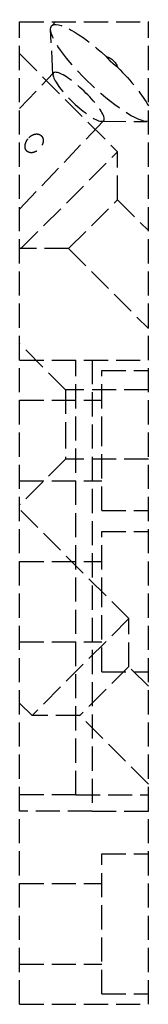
# Model space of a CAD drawing. Header units: millimetres. Extents: x -8 to 0, y -61 to 0.1.
import ezdxf

# ---------------------------------------------------------------- set-up
doc = ezdxf.new("R2010")
doc.units = ezdxf.units.MM
doc.header["$LTSCALE"] = 10
doc.linetypes.add('ALLCAD_Strich', pattern=[0.2, 0.15, -0.05])
doc.layers.add('BESCH_KONT_sich_schn_seit_2d', color=160, linetype='Continuous')

msp = doc.modelspace()

# ---------------------------------------------------------------- linework, layer by layer
at = {"layer": 'BESCH_KONT_sich_schn_seit_2d', "linetype": 'ALLCAD_Strich', "extrusion": (0, 1, -2e-16)}
for p, q in [((-7.994796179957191, -21.00000000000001), (-7.994796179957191, 0)), ((-7.994796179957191, 0), (0.0052038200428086, 0)), ((-5.999858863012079, -0.246474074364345), (-5.765400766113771, 0)), ((0.0052038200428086, -21.00000000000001), (0.0052038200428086, 0)), ((-5.923408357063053, -3.298575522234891), (-6.069765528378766, -0.4891107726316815)), ((0.0002038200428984, -0.0017829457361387), (0.0002038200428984, -0.0044961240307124)), ((0.0002038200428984, -0.0017829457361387), (0.0052038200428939, -0.0017829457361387)), ((0.0002038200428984, -0.001937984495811), (0.0052038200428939, -0.001937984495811)), ((0.0002038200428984, -0.003333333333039), (0.0052038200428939, -0.003333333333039)), ((0.0052038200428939, -0.0034883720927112), (0.0002038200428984, -0.0034883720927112)), ((0.0002038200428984, -0.0041085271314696), (0.0052038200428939, -0.0041085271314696)), ((0.0002038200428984, -0.0044186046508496), (0.0052038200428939, -0.0044186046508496)), ((0.0002038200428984, -0.0071317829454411), (0.0002038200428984, -0.0044961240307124)), ((0.0002038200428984, -0.0044961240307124), (0.0052038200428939, -0.0044961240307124)), ((0.0002038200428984, -0.0047286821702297), (0.0052038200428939, -0.0047286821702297)), ((0.0002038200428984, -0.0048837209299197), (0.0052038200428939, -0.0048837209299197)), ((0.0002038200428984, -0.0056589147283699), (0.0052038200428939, -0.0056589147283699)), ((0.0002038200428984, -0.0070542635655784), (0.0052038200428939, -0.0070542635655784)), ((0.0002038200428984, -0.0071317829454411), (0.0002038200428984, -0.0098449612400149)), ((0.0002038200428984, -0.0071317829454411), (0.0052038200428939, -0.0071317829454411)), ((0.0002038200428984, -0.0082945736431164), (0.0052038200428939, -0.0082945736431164)), ((0.0002038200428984, -0.0096899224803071), (0.0052038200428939, -0.0096899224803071)), ((0.0002038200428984, -0.0098449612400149), (0.0052038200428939, -0.0098449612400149)), ((-7.994796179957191, -2), (-7.989592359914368, -1.994796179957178)), ((-7.989592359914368, -1.994796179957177), (-1.90847404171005, -8.075914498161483)), ((-7.994796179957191, -5.39055332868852), (-5.888043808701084, -3.175829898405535)), ((-7.994796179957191, -11.62944667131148), (-2.772489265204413, -6.139496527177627)), ((-2.893315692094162, -6.18094666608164), (-0.0800474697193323, -6.186821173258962)), ((-7.91888168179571, -14.08632213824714), (-1.90847404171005, -8.075914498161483)), ((-1.90847404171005, -11.04576297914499), (-1.90847404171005, -8.075914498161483)), ((-4.949033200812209, -14.08632213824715), (-1.90847404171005, -11.04576297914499)), ((-1.90847404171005, -11.04576297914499), (0.0052038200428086, -12.95944084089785)), ((-7.994796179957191, -14.01040764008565), (-7.91888168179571, -14.08632213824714)), ((-4.949033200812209, -14.08632213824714), (-7.91888168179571, -14.08632213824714)), ((-4.949033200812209, -14.08632213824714), (0.0052038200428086, -19.04055915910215)), ((-5.144796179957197, -22.85), (-7.994796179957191, -20)), ((-7.994796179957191, -61.00000000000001), (-7.994796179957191, -21.00000000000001)), ((-7.994796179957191, -21.00000000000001), (0.0052038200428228, -21.00000000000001)), ((-7.994796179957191, -21.00000000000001), (0.0052038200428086, -21.00000000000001)), ((-4.494796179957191, -48), (-4.494796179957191, -21.00000000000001)), ((-3.494796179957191, -21.00000000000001), (-3.494796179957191, -49.00000000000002)), ((0.0052038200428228, -61.00000000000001), (0.0052038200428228, -21.00000000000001)), ((-2.894796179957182, -21.65), (0.0052038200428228, -21.65)), ((-2.894796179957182, -26.00000000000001), (-2.894796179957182, -21.65)), ((0.0052038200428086, -22.85), (-5.144796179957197, -22.85)), ((-5.144796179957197, -22.85), (-5.144796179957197, -25)), ((-7.994796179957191, -23.50000000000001), (-2.894796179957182, -23.50000000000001)), ((-5.144796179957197, -25), (-5.144796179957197, -27.15)), ((-2.894796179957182, -30.35000000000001), (-2.894796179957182, -26.00000000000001)), ((-5.144796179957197, -27.15), (-7.994796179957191, -30)), ((0.0052038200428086, -27.15), (-5.144796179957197, -27.15)), ((-7.994796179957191, -28.50000000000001), (-2.894796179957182, -28.50000000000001)), ((-1.211417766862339, -37.0572707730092), (-7.994796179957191, -30.27389235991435)), ((-2.894796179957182, -30.35000000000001), (0.0052038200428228, -30.35000000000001)), ((-2.894796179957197, -31.65000000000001), (0.0052038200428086, -31.65000000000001)), ((-2.894796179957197, -36.00000000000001), (-2.894796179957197, -31.65000000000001)), ((-7.994796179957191, -33.50000000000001), (-2.894796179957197, -33.50000000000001)), ((-2.894796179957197, -40.35000000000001), (-2.894796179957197, -36.00000000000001)), ((-1.211417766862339, -37.05727077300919), (-7.221825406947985, -43.06767841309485)), ((-1.211417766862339, -40.02711925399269), (-1.211417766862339, -37.05727077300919)), ((-7.994796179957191, -38.50000000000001), (-2.894796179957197, -38.50000000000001)), ((-1.211417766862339, -40.02711925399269), (-4.251976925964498, -43.06767841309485)), ((0.0052038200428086, -41.24374084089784), (-1.211417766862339, -40.02711925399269)), ((-2.894796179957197, -40.35000000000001), (0.0052038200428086, -40.35000000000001)), ((-7.221825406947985, -43.06767841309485), (-7.994796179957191, -42.29470764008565)), ((-4.251976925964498, -43.06767841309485), (-7.221825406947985, -43.06767841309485)), ((0.0052038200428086, -47.32485915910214), (-4.251976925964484, -43.06767841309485)), ((-4.494796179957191, -48), (-7.994796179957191, -48)), ((-4.494796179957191, -48), (0.0052038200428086, -48)), ((-3.494796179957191, -49.00000000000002), (-7.994796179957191, -49.00000000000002)), ((-3.494796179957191, -49.00000000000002), (0.0052038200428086, -49.00000000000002)), ((-2.894796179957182, -51.65), (0.0052038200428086, -51.65)), ((-2.894796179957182, -60.35000000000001), (-2.894796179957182, -51.65)), ((-7.994796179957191, -53.50000000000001), (-2.894796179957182, -53.50000000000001)), ((-7.994796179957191, -58.50000000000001), (-2.894796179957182, -58.50000000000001)), ((-2.894796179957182, -60.35000000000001), (0.0052038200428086, -60.35000000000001)), ((-7.994796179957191, -61.00000000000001), (0.0052038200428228, -61.00000000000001))]:
    msp.add_line(p, q, dxfattribs=at)
at = {"layer": 'BESCH_KONT_sich_schn_seit_2d', "linetype": 'ALLCAD_Strich', "extrusion": (-2e-16, -2e-16, -1)}
for centre, major_axis, ratio, start_param, end_param in [((-2.920531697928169, -3.175679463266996), (3.079327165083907, -2.929205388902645), 0.2265645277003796, 0.1673735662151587, 4.598282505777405), ((-15.10590729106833, -15.98555555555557), (12.92879083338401, 13.59139136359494), 0.2265645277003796, -0.1141064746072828, 0.1141064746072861), ((-2.920531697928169, -3.175679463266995), (3.079327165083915, -2.929205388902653), 0.22656452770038, -1.456689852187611, -0.5919182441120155), ((-4.330266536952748, -4.657663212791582), (1.557777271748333, -1.481833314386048), 0.2265645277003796, -2.907773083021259, 3.375412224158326)]:
    msp.add_ellipse(centre, major_axis=major_axis, ratio=ratio, start_param=start_param, end_param=end_param, dxfattribs=at)
at = {"layer": 'BESCH_KONT_sich_schn_seit_2d', "linetype": 'ALLCAD_Strich'}
msp.add_rational_spline([(-1.91058428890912, -2.81606659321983), (-2.311899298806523, -2.535854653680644), (-2.611802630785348, -2.149033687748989)], [1.459340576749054, 1.474714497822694, 1.459340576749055], degree=2, dxfattribs=at)
msp.add_open_spline([(-7.427507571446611, -7.205140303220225), (-7.501659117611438, -7.283092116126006), (-7.567694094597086, -7.380952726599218), (-7.631183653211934, -7.539994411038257), (-7.64652464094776, -7.594957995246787), (-7.662333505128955, -7.705554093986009), (-7.662871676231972, -7.761175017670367), (-7.647607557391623, -7.852676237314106), (-7.63606385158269, -7.892223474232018), (-7.60076492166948, -7.965122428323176), (-7.576918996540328, -7.998429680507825), (-7.52401255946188, -8.051336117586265), (-7.491170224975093, -8.074942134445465), (-7.419185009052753, -8.109490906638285), (-7.380078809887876, -8.120508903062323), (-7.289473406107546, -8.134071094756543), (-7.234833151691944, -8.132029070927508), (-7.126840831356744, -8.112825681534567), (-7.073504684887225, -8.095584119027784), (-6.919999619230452, -8.02626610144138), (-6.826772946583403, -7.956175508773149), (-6.679348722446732, -7.801195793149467), (-6.614855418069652, -7.704876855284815), (-6.555374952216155, -7.54984426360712), (-6.541620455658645, -7.496467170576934), (-6.529079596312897, -7.389139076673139), (-6.530220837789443, -7.335197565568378), (-6.547923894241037, -7.24613528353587), (-6.560421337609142, -7.207541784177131), (-6.597031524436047, -7.135954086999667), (-6.621222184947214, -7.102991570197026), (-6.674128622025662, -7.050085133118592), (-6.706634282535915, -7.026142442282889), (-6.777313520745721, -6.990287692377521), (-6.815462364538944, -6.978312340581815), (-6.903603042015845, -6.962285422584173), (-6.956550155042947, -6.962634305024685), (-7.061260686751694, -6.978555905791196), (-7.113010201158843, -6.994210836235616), (-7.26251942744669, -7.05953301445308), (-7.354234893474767, -7.128112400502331), (-7.427507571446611, -7.205140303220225)], degree=3, knots=[0, 0, 0, 0, 0.0331377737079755, 0.0331377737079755, 0.0497066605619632, 0.0497066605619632, 0.0662755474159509, 0.0662755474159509, 0.0775725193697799, 0.0775725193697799, 0.0888694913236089, 0.0888694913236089, 0.1000188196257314, 0.1000188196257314, 0.111168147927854, 0.111168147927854, 0.1275406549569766, 0.1275406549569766, 0.1439131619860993, 0.1439131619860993, 0.1766581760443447, 0.1766581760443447, 0.2097959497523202, 0.2097959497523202, 0.226364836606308, 0.226364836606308, 0.2429337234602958, 0.2429337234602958, 0.2542306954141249, 0.2542306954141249, 0.2655276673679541, 0.2655276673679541, 0.276676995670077, 0.276676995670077, 0.2878263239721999, 0.2878263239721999, 0.304198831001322, 0.304198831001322, 0.3205713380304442, 0.3205713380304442, 0.3533163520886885, 0.3533163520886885, 0.3533163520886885, 0.3533163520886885], dxfattribs=at)

doc.saveas('drawing.dxf')
